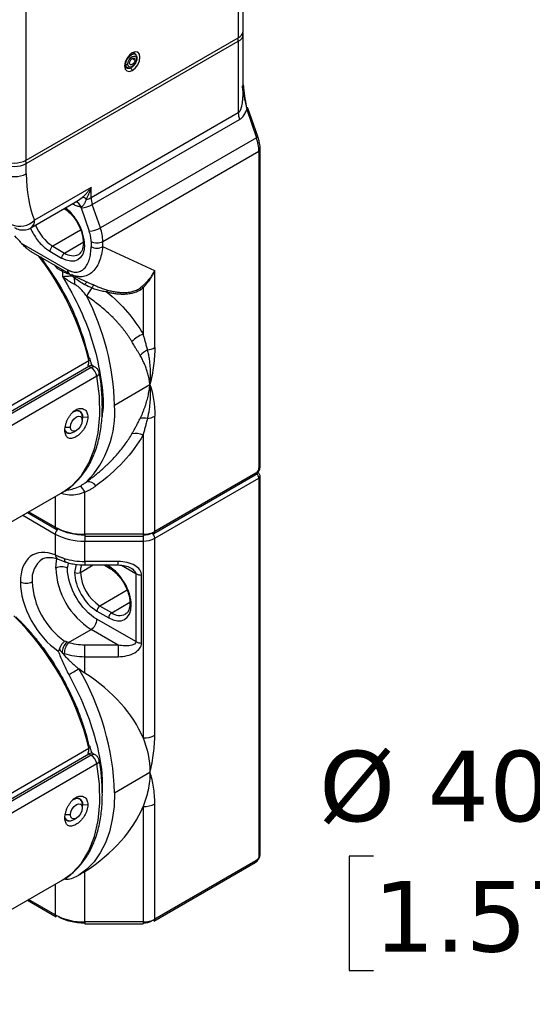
# Model space of a CAD drawing. Header units: millimetres. Extents: x 25 to 1092, y 25 to 838.
# Tile 46 of 81: x 439 to 500, y 617 to 735. Entities that reach past the tile are written whole.
import ezdxf

# ---------------------------------------------------------------- set-up
doc = ezdxf.new("R2010")
doc.units = ezdxf.units.MM
doc.header["$LTSCALE"] = 4
doc.linetypes.add('SLD-Solid', pattern=[0])
doc.layers.add('DIMENSIONS', color=140, linetype='SLD-Solid', lineweight=25)
doc.styles.add('SLDTEXTSTYLE0', font='VERDANA.TTF')
doc.dimstyles.new('SLDDIMSTYLE5', dxfattribs={"dimtxt": 8.632031, "dimasz": 13.208, "dimexe": 0, "dimexo": 0.0625, "dimgap": 2.158008, "dimtad": 0, "dimtih": 1, "dimtoh": 1, "dimrnd": 1e-09, "dimzin": 4, "dimdsep": 46, "dimtxsty": 'SLDTEXTSTYLE0', "dimsah": 1, "dimcen": 0, "dimadec": 0, "dimazin": 1, "dimtfac": 1, "dimtofl": 0, "dimtmove": 0, "dimatfit": 3, "dimfxl": 0, "dimfrac": 2, "dimtolj": 1, "dimtzin": 12, "dimarcsym": 0})

# ---------------------------------------------------------------- blocks, each defined once
blk = doc.blocks.new('_D_12')
at = {"layer": 'DIMENSIONS'}
for p, q in [((481.32, 634.69), (478.42, 634.69)), ((478.42, 634.69), (478.42, 620.97)), ((506.97, 634.69), (509.87, 634.69)), ((509.87, 634.69), (509.87, 620.97)), ((524.23, 634.69), (513.48, 634.69)), ((546.44, 595.35), (524.23, 634.69)), ((478.42, 620.97), (481.32, 620.97)), ((509.87, 620.97), (506.97, 620.97))]:
    blk.add_line(p, q, dxfattribs=at)
blk.add_solid([(546.44, 595.35), (541.71, 607.85), (538.17, 605.85)], dxfattribs=at)
at = {"layer": 'DIMENSIONS', "char_height": 8.467, "attachment_point": 1, "style": 'SLDTEXTSTYLE0'}
for s, insert in [('%%c', (474.8, 647.37)), ('40.0', (487.83, 647.37)), ('1.57', (481.32, 631.72))]:
    blk.add_mtext(s, dxfattribs=dict(at, insert=insert))

msp = doc.modelspace()

# ---------------------------------------------------------------- linework, layer by layer
for p, q in [((465.104, 755.417), (465.104, 732.962)), ((465.69, 733.779), (465.69, 756.234)), ((439.648, 718.267), (439.648, 740.722)), ((439.648, 718.267), (465.104, 732.962)), ((465.69, 726.687), (465.69, 733.37)), ((439.648, 717.859), (465.104, 732.554)), ((465.104, 732.554), (465.104, 723.958)), ((452.778, 730.938), (452.564, 731.132)), ((452.745, 730.964), (452.778, 730.938)), ((451.483, 729.842), (451.602, 729.794)), ((451.581, 729.429), (451.856, 729.341)), ((452.694, 730.289), (452.376, 730.473)), ((451.843, 729.346), (452.003, 729.324)), ((451.991, 729.326), (451.856, 729.341)), ((452.191, 729.365), (452.376, 729.044)), ((465.104, 723.958), (447.426, 713.752)), ((466.108, 724.349), (467.28, 720.964)), ((467.436, 721.127), (466.264, 724.513)), ((447.576, 712.936), (465.253, 723.141)), ((467.28, 720.964), (448.542, 710.146)), ((448.841, 708.513), (467.579, 719.331)), ((467.579, 719.331), (467.579, 681.316)), ((467.725, 681.52), (467.725, 719.535)), ((439.648, 716.634), (439.648, 717.859)), ((447.426, 715), (440.627, 711.075)), ((447.426, 713.752), (447.426, 715)), ((440.213, 710.159), (445.803, 713.386)), ((445.305, 712.959), (445.183, 713.029)), ((445.294, 713.093), (445.305, 712.959)), ((445.801, 713.389), (446.364, 713.783)), ((448.542, 710.146), (447.576, 712.936)), ((446.236, 712.528), (447.202, 709.738)), ((446.164, 709.861), (442.83, 707.937)), ((439.05, 708.323), (444.598, 705.12)), ((444.244, 707.12), (446.485, 708.414)), ((447.426, 708.513), (447.426, 707.882)), ((448.841, 707.882), (448.841, 708.513)), ((440.198, 707.321), (444.805, 704.662)), ((442.477, 707.324), (443.891, 706.508)), ((442.83, 707.937), (444.244, 707.12)), ((455.083, 704.995), (448.841, 707.882)), ((443.432, 705.228), (443.016, 705.695)), ((444.012, 704.893), (443.432, 705.228)), ((444.012, 704.893), (444.012, 704.312)), ((455.083, 695.776), (455.083, 704.995)), ((445.086, 704.516), (447.589, 703.358)), ((447.591, 703.364), (447.841, 703.244)), ((453.669, 702.944), (453.669, 697.368)), ((428.654, 683.528), (447.161, 694.212)), ((429.003, 683.051), (447.145, 693.524)), ((447.426, 693.362), (429.169, 682.822)), ((447.145, 693.524), (447.426, 693.362)), ((447.926, 693.411), (447.645, 693.574)), ((448.116, 692.326), (429.778, 681.74)), ((450.255, 688.871), (454.497, 691.32)), ((446.055, 688.129), (445.968, 688.179)), ((446.409, 687.438), (446.353, 687.07)), ((446.409, 687.438), (446.365, 687.463)), ((446.366, 687.034), (446.366, 687.442)), ((446.409, 687.438), (447.033, 687.419)), ((455.083, 673.694), (455.083, 687.54)), ((444.244, 686.217), (444.951, 686.217)), ((445.305, 685.605), (445.659, 685.809)), ((444.482, 685.573), (444.555, 685.531)), ((453.669, 685.272), (453.669, 673.356)), ((454.98, 673.465), (467.122, 680.475)), ((467.225, 680.704), (455.083, 673.694)), ((455.083, 672.878), (467.579, 680.091)), ((467.579, 680.091), (467.579, 634.773)), ((467.725, 634.977), (467.725, 680.295)), ((430.602, 670.661), (444.033, 678.415)), ((443.133, 677.895), (443.133, 674.201)), ((446.669, 673.356), (446.669, 678.436)), ((439.227, 675.64), (443.133, 673.385)), ((439.788, 675.964), (443.237, 673.973)), ((443.133, 674.201), (439.934, 676.048)), ((443.133, 673.385), (443.133, 670.868)), ((453.669, 673.356), (446.669, 673.356)), ((446.669, 673.356), (446.669, 673.145)), ((446.669, 673.145), (453.669, 673.145)), ((446.669, 673.145), (446.669, 672.54)), ((453.669, 673.356), (453.669, 673.145)), ((453.669, 673.145), (453.669, 672.54)), ((455.083, 649.233), (455.083, 672.878)), ((446.669, 672.54), (453.669, 672.54)), ((446.669, 670.09), (446.669, 672.54)), ((453.669, 672.54), (453.669, 648.895)), ((443.471, 670.347), (444.392, 670.015)), ((444.598, 669.273), (444.703, 669.849)), ((445.623, 669.748), (445.446, 668.783)), ((446.154, 668.783), (447.686, 669.667)), ((450.669, 670.09), (446.669, 670.09)), ((446.669, 670.09), (446.669, 669.667)), ((446.669, 669.667), (450.669, 669.667)), ((448.996, 669.667), (449.651, 669.289)), ((449.548, 669.518), (449.289, 669.667)), ((449.66, 669.284), (449.651, 669.289)), ((450.669, 669.667), (450.669, 670.09)), ((451.06, 669.625), (452.79, 668.626)), ((452.79, 668.626), (452.79, 660.46)), ((453.497, 660.291), (453.497, 668.457)), ((451.76, 666.63), (448.487, 664.741)), ((449.901, 663.925), (448.487, 664.741)), ((449.901, 663.925), (452.079, 665.182)), ((448.133, 664.129), (449.548, 663.312)), ((452.79, 660.46), (448.133, 663.149)), ((444.701, 660.351), (447.426, 661.924)), ((450.669, 660.052), (447.426, 661.924)), ((450.669, 660.052), (446.669, 660.052)), ((446.669, 658.658), (446.669, 660.052)), ((450.669, 660.052), (450.669, 658.658)), ((446.669, 656.692), (446.669, 658.658)), ((446.669, 658.658), (450.669, 658.658)), ((428.654, 636.985), (447.161, 647.669)), ((429.003, 636.508), (447.145, 646.981)), ((447.426, 646.819), (429.169, 636.279)), ((447.145, 646.981), (447.426, 646.819)), ((447.926, 646.868), (447.645, 647.031)), ((448.116, 645.783), (429.778, 635.197)), ((450.255, 642.328), (454.497, 644.777)), ((446.055, 641.586), (445.968, 641.636)), ((446.409, 640.895), (446.365, 640.92)), ((446.366, 640.899), (446.366, 640.491)), ((446.409, 640.895), (446.366, 640.611)), ((446.409, 640.895), (447.033, 640.876)), ((455.083, 627.151), (455.083, 640.998)), ((444.951, 639.675), (444.244, 639.675)), ((453.669, 640.659), (453.669, 626.813)), ((444.291, 639.14), (444.555, 638.988)), ((445.305, 639.062), (445.659, 639.266)), ((454.98, 626.922), (467.122, 633.932)), ((467.225, 634.161), (455.083, 627.151)), ((446.669, 626.813), (446.669, 632.862)), ((430.602, 624.118), (444.033, 631.872)), ((443.133, 631.352), (443.133, 627.659)), ((439.788, 629.421), (443.237, 627.43)), ((443.133, 627.659), (439.934, 629.506)), ((453.669, 626.813), (446.669, 626.813)), ((446.669, 626.813), (446.669, 626.602)), ((446.669, 626.602), (453.669, 626.602)), ((453.669, 626.813), (453.669, 626.602))]:
    msp.add_line(p, q)
at = {"flags": 128}
for points in [[(452.376, 731.167), (452.024, 730.883), (451.726, 730.481), (451.527, 730.022), (451.457, 729.575), (451.527, 729.209), (451.726, 728.98), (452.024, 728.922), (452.376, 729.044)], [(451.602, 729.794), (451.652, 730.113), (451.795, 730.441), (452.008, 730.729), (452.259, 730.932), (452.511, 731.019), (452.724, 730.978), (452.745, 730.964)], [(452.376, 729.044), (452.728, 729.328), (453.026, 729.73), (453.225, 730.19), (453.295, 730.636), (453.225, 731.002), (453.026, 731.231), (452.728, 731.289), (452.376, 731.167)], [(451.856, 729.341), (451.795, 729.368), (451.652, 729.532), (451.602, 729.794)], [(452.058, 729.922), (452.082, 730.076), (452.151, 730.236), (452.254, 730.375), (452.376, 730.473), (452.498, 730.515), (452.601, 730.495), (452.67, 730.416), (452.694, 730.289)], [(452.694, 730.289), (452.67, 730.135), (452.601, 729.976), (452.498, 729.836), (452.376, 729.738), (452.254, 729.696), (452.151, 729.716), (452.082, 729.795), (452.058, 729.922)], [(466.108, 724.349), (466.17, 724.389), (466.219, 724.427), (466.251, 724.463), (466.265, 724.494), (466.264, 724.513)], [(466.264, 724.513), (466.261, 724.519), (466.239, 724.538), (466.2, 724.549), (466.145, 724.553)], [(467.436, 721.127), (467.438, 721.108), (467.423, 721.077), (467.391, 721.042), (467.343, 721.004), (467.28, 720.964)], [(444.79, 704.671), (444.784, 704.658), (444.765, 704.62)], [(447.52, 702.941), (447.56, 703.013), (447.603, 703.078), (447.647, 703.135), (447.691, 703.181), (447.734, 703.216), (447.773, 703.239), (447.809, 703.248), (447.841, 703.244)], [(447.161, 694.212), (447.223, 694.253), (447.27, 694.296), (447.3, 694.338), (447.312, 694.379), (447.304, 694.415), (447.278, 694.447), (447.235, 694.473), (447.176, 694.492)], [(444.033, 678.415), (445.156, 679.215), (446.271, 680.411), (447.174, 681.879), (447.849, 683.595), (448.286, 685.53), (448.478, 687.655), (448.421, 689.932), (448.116, 692.326)], [(445.212, 687.996), (445.305, 688.055), (445.711, 688.196), (446.055, 688.129), (446.285, 687.864), (446.366, 687.442)], [(444.951, 686.217), (445.005, 686.561), (445.159, 686.914), (445.388, 687.224), (445.659, 687.442), (445.929, 687.536), (446.159, 687.492), (446.312, 687.315), (446.366, 687.034)], [(446.366, 687.034), (446.312, 686.69), (446.159, 686.337), (445.929, 686.027), (445.659, 685.809), (445.388, 685.715), (445.159, 685.76), (445.005, 685.936), (444.951, 686.217)], [(445.305, 685.605), (445.305, 685.605), (444.899, 685.464), (444.555, 685.531), (444.325, 685.795), (444.278, 685.932)], [(443.184, 669.273), (443.265, 670.181), (443.317, 670.415)], [(444.209, 670.463), (444.219, 670.314), (444.247, 670.189), (444.292, 670.094), (444.353, 670.033), (444.395, 670.014)], [(446.154, 668.783), (446.198, 669.283), (446.325, 669.699)], [(447.161, 647.669), (447.223, 647.711), (447.27, 647.753), (447.3, 647.795), (447.312, 647.836), (447.311, 647.847)], [(447.311, 647.847), (447.304, 647.873), (447.278, 647.905), (447.235, 647.93), (447.176, 647.949)], [(444.033, 631.872), (445.156, 632.672), (446.271, 633.868), (447.174, 635.336), (447.849, 637.052), (448.286, 638.988), (448.478, 641.112), (448.421, 643.389), (448.116, 645.783)], [(450.255, 642.328), (450.184, 640.662), (449.974, 639.092), (449.625, 637.633), (449.142, 636.298), (448.527, 635.098), (447.788, 634.045), (446.93, 633.148), (445.962, 632.415)], [(444.951, 639.675), (445.005, 640.018), (445.159, 640.372), (445.388, 640.681), (445.659, 640.899), (445.929, 640.993), (446.159, 640.949), (446.312, 640.772), (446.366, 640.491)], [(445.212, 641.454), (445.305, 641.512), (445.711, 641.653), (446.055, 641.586), (446.285, 641.321), (446.366, 640.899)], [(446.366, 640.491), (446.312, 640.147), (446.159, 639.794), (445.929, 639.485), (445.659, 639.266), (445.388, 639.172), (445.159, 639.217), (445.005, 639.393), (444.951, 639.675)], [(445.305, 639.062), (445.305, 639.062), (444.899, 638.921), (444.555, 638.988), (444.325, 639.252), (444.285, 639.363)]]:
    msp.add_lwpolyline(points, dxfattribs=at)
for centre, radius, start, end in [((464.689, 733.878), 1.006, 294.37466, 354.3052), ((464.71, 733.454), 0.983, 293.64632, 355.53518), ((464.375, 732.527), 0.73, 2.12362, 30.97784), ((452.458, 730.748), 0.397, 22.36809, 119.48498), ((451.862, 729.715), 0.398, 180.73667, 282.12202), ((451.716, 730.085), 0.313, 248.69388, 297.08878), ((452.854, 730.496), 0.0996, 293.78475, 351.90535), ((467.632, 723.998), 2.529, 180.91568, 199.80853), ((462.522, 719.25), 5.058, 0.91568, 19.80853), ((467.487, 719.551), 0.239, 292.66179, 356.71785), ((438.234, 720.996), 3.074, 242.60967, 297.39033), ((438.234, 720.588), 3.074, 242.60967, 297.39033), ((438.907, 717.828), 0.742, 2.35296, 31.01687), ((438.234, 719.363), 3.074, 242.60967, 297.39033), ((445.425, 712.487), 0.785, 13.55357, 78.69522), ((446.009, 715.674), 3.154, 274.12309, 299.7766), ((446.336, 713.02), 0.763, 48.10021, 87.9481), ((446.769, 714.966), 1.38, 273.18364, 298.44511), ((449.955, 713.793), 2.529, 180.91568, 199.80853), ((438.892, 712.711), 2.385, 245.21957, 316.68918), ((439.676, 710.954), 0.959, 304.04693, 7.25678), ((445.648, 712.332), 5.221, 200.787, 237.33532), ((446.976, 712.884), 3.154, 274.12309, 299.7766), ((443.784, 708.433), 5.058, 0.91568, 19.80853), ((415.111, 687.266), 31.882, 41.33632, 43.38739), ((446.741, 708.321), 0.239, 183.37022, 247.32948), ((448.133, 709.878), 1.537, 242.60967, 297.39033), ((443.244, 707.289), 0.768, 122.60548, 177.39452), ((444.658, 706.473), 0.768, 122.60548, 177.39452), ((445.24, 708.51), 1.71, 234.38242, 294.30712), ((448.133, 709.247), 1.537, 242.60967, 297.39033), ((414.951, 686.463), 33.129, 13.52782, 37.86883), ((445.234, 707.085), 2.509, 240.87101, 259.24137), ((445.081, 705.066), 0.487, 173.62077, 239.13699), ((446.132, 703.715), 1.226, 141.62337, 146.08675), ((446.438, 703.502), 1.169, 137.66257, 148.48396), ((372.06, 700.725), 73.459, 2.04712, 2.64397), ((447.35, 703.007), 0.739, 120.62395, 156.00649), ((451.291, 699.915), 4.835, 141.25191, 155.17067), ((449.688, 702.364), 0.414, 132.65807, 164.3491), ((452.959, 702.351), 0.582, 42.08391, 62.4093), ((453.289, 702.497), 0.586, 49.61031, 70.94943), ((419.791, 688.027), 30.475, 1.58562, 27.1742), ((454.925, 693.986), 3.608, 110.3711, 136.13425), ((455.574, 692.763), 3.048, 117.07201, 137.63702), ((453.825, 698.056), 2.604, 277.97907, 298.88899), ((447.438, 693.115), 0.503, 65.69288, 125.61758), ((447.718, 692.964), 0.493, 64.99913, 126.29664), ((446.575, 692.047), 1.567, 10.2719, 57.06953), ((447.966, 692.746), 0.446, 289.67334, 356.40051), ((438.258, 688.027), 12.027, 315.95663, 4.02147), ((453.692, 685.202), 2.098, 76.37075, 100.17095), ((453.825, 689.82), 2.604, 277.97907, 298.88899), ((452.806, 683.302), 2.15, 66.33905, 102.95983), ((467.475, 681.545), 0.251, 294.37466, 354.3052), ((466.98, 680.677), 0.246, 305.01333, 6.29885), ((466.805, 680.055), 0.775, 2.66855, 48.40208), ((467.48, 680.317), 0.246, 293.69351, 355.01737), ((445.009, 677.705), 1.813, 23.77241, 52.5991), ((446.976, 678.346), 1.322, 38.41783, 93.18412), ((443.371, 674.171), 0.24, 172.74417, 235.94365), ((446.525, 680.569), 7.215, 241.95976, 271.1441), ((443.901, 673.35), 0.768, 122.60548, 177.39452), ((443.34, 674.202), 0.251, 245.69288, 305.61758), ((446.525, 679.753), 7.215, 241.95976, 271.1441), ((453.727, 676.241), 2.886, 268.8559, 298.04024), ((453.727, 675.425), 2.886, 268.8559, 298.04024), ((454.316, 672.843), 0.768, 2.60548, 57.39452), ((454.876, 673.694), 0.251, 234.38242, 294.30712), ((454.845, 673.664), 0.24, 304.05635, 7.25583), ((443.264, 667.978), 2.929, 124.602, 186.63093), ((443.727, 670.883), 0.594, 181.41584, 244.47492), ((446.626, 678.095), 8.005, 252.42747, 270.30733), ((443.891, 667.908), 1.537, 62.60967, 117.39033), ((452.395, 669.692), 9.221, 182.60548, 237.39452), ((449.793, 669.491), 0.246, 173.70115, 234.98667), ((445.8, 669.465), 0.769, 242.60967, 297.39033), ((451.22, 669.013), 5.071, 182.60548, 237.39452), ((453.469, 669.899), 1.443, 241.95976, 271.1441), ((439.648, 669.004), 1.537, 242.60967, 297.39033), ((449.663, 668.094), 9.319, 182.79451, 234.44385), ((448.901, 664.094), 0.768, 122.60548, 177.39452), ((414.928, 639.906), 33.154, 13.54263, 45.49004), ((450.315, 663.277), 0.768, 122.60548, 177.39452), ((450.858, 665.173), 1.573, 232.51769, 295.89806), ((446.598, 663.219), 1.537, 302.60548, 357.39452), ((445.946, 659.008), 2.012, 135.57956, 176.4916), ((446.313, 658.998), 2.104, 140.00448, 179.09166), ((453.469, 661.734), 1.443, 241.95976, 271.1441), ((446.626, 666.663), 8.005, 252.42747, 270.30733), ((425.948, 691.86), 40.026, 298.00634, 300.00174), ((418.777, 641.294), 31.495, 1.88139, 30.32712), ((453.727, 651.78), 2.886, 268.8559, 298.04024), ((447.438, 646.572), 0.503, 65.69288, 125.61758), ((447.718, 646.422), 0.493, 64.99913, 126.29664), ((446.575, 645.504), 1.567, 10.2719, 57.06953), ((447.966, 646.203), 0.446, 289.67334, 356.40051), ((453.727, 643.545), 2.886, 268.8559, 298.04024), ((467.475, 635.002), 0.251, 294.37466, 354.3052), ((466.98, 634.134), 0.246, 305.01333, 6.29885), ((443.371, 627.628), 0.24, 172.74417, 235.94365), ((446.525, 634.026), 7.215, 241.95976, 271.1441), ((453.727, 629.698), 2.886, 268.8559, 298.04024), ((454.845, 627.121), 0.24, 304.05635, 7.25583)]:
    msp.add_arc(centre, radius, start, end)
for start_param, end_param in [(0.2312819, 0.7251728), (5.5580125, 6.0519034)]:
    msp.add_ellipse((423.385, 644.777), major_axis=(31.113, 0), ratio=0.5773815, start_param=start_param, end_param=end_param)
for points, knots in [([(465.676, 733.381), (465.681, 733.406), (465.698, 733.488), (465.658, 733.564), (465.631, 733.617)], [0, 0, 0, 0, 0.3087275, 1, 1, 1, 1]), ([(451.858, 729.807), (451.858, 730.137), (452.09, 730.538), (452.662, 730.868), (452.894, 730.734), (452.894, 730.404)], [0, 0, 0, 0, 0.5, 0.5, 1, 1, 1, 1]), ([(452.952, 730.481), (452.95, 730.529), (452.946, 730.625), (452.908, 730.754), (452.849, 730.869), (452.79, 730.924), (452.761, 730.952)], [0, 0, 0, 0, 0.2432563, 0.4918034, 0.7444768, 1, 1, 1, 1]), ([(452.894, 730.404), (452.894, 730.074), (452.662, 729.673), (452.09, 729.343), (451.858, 729.477), (451.858, 729.807)], [0, 0, 0, 0, 0.5, 0.5, 1, 1, 1, 1]), ([(452.003, 729.324), (452.006, 729.324), (452.066, 729.315), (452.202, 729.362), (452.396, 729.465), (452.581, 729.63), (452.739, 729.831), (452.86, 730.053), (452.938, 730.28), (452.947, 730.414), (452.952, 730.481)], [0, 0, 0, 0, 0.0084222, 0.1535264, 0.2977885, 0.4410161, 0.5830237, 0.7236339, 0.8626786, 1, 1, 1, 1]), ([(466.145, 724.553), (465.967, 725.212), (465.725, 726.108), (465.627, 726.959), (465.601, 727.184)], [0, 0, 0, 0, 0.73580536, 1, 1, 1, 1]), ([(465.69, 727.31), (465.703, 727.19), (465.808, 726.238), (465.968, 725.23), (466.108, 724.349)], [0, 0, 0, 0, 0.12655202, 1, 1, 1, 1]), ([(465.104, 723.958), (465.12, 723.968), (465.152, 723.988), (465.198, 724.029), (465.242, 724.079), (465.284, 724.137), (465.325, 724.203), (465.363, 724.278), (465.4, 724.361), (465.435, 724.453), (465.467, 724.552), (465.498, 724.66), (465.547, 724.859), (465.603, 725.171), (465.652, 725.616), (465.684, 726.13), (465.688, 726.494), (465.69, 726.687)], [0, 0, 0, 0, 0.0231078, 0.046693, 0.0711573, 0.096861, 0.1241156, 0.1531825, 0.1842777, 0.2175774, 0.2532254, 0.2913389, 0.3320137, 0.461819, 0.6159675, 0.795204, 1, 1, 1, 1]), ([(465.253, 723.141), (465.283, 723.159), (465.343, 723.196), (465.429, 723.261), (465.513, 723.334), (465.593, 723.416), (465.669, 723.505), (465.768, 723.637), (465.883, 723.822), (466.006, 724.072), (466.073, 724.255), (466.108, 724.349)], [0, 0, 0, 0, 0.0766897, 0.1535498, 0.2309676, 0.3093221, 0.3889789, 0.4702862, 0.6378668, 0.813746, 1, 1, 1, 1]), ([(467.717, 719.539), (467.72, 719.563), (467.746, 719.8), (467.667, 720.252), (467.562, 720.767), (467.457, 721.047), (467.422, 721.14)], [0, 0, 0, 0, 0.0500319, 0.4889033, 0.8285506, 1, 1, 1, 1]), ([(446.364, 713.783), (446.408, 713.821), (446.501, 713.902), (446.642, 714.036), (446.788, 714.187), (446.961, 714.378), (447.182, 714.646), (447.336, 714.869), (447.426, 715)], [0, 0, 0, 0, 0.110148, 0.2300088, 0.3596412, 0.4990918, 0.7063667, 1, 1, 1, 1]), ([(447.426, 715), (447.402, 714.921), (447.357, 714.773), (447.288, 714.573), (447.227, 714.407), (447.136, 714.18), (447.016, 713.904), (446.899, 713.688), (446.846, 713.588)], [0, 0, 0, 0, 0.1575195, 0.2934535, 0.4078022, 0.5005662, 0.7700542, 1, 1, 1, 1]), ([(446.189, 712.671), (446.154, 712.674), (446.085, 712.678), (445.977, 712.696), (445.868, 712.72), (445.721, 712.763), (445.533, 712.835), (445.381, 712.917), (445.305, 712.959)], [0, 0, 0, 0, 0.1251238, 0.2499386, 0.3748065, 0.500089, 0.7499387, 1, 1, 1, 1]), ([(446.846, 713.588), (446.827, 713.536), (446.79, 713.436), (446.731, 713.286), (446.67, 713.146), (446.601, 713.008), (446.521, 712.88), (446.433, 712.779), (446.349, 712.714), (446.269, 712.677), (446.216, 712.673), (446.189, 712.671)], [0, 0, 0, 0, 0.1344064, 0.2611082, 0.380878, 0.4945387, 0.6244144, 0.7445667, 0.828749, 0.9131067, 1, 1, 1, 1]), ([(444.215, 712.47), (444.467, 712.288), (445.047, 711.87), (445.808, 710.797), (446.389, 709.509), (446.464, 708.706), (446.502, 708.304)], [0, 0, 0, 0, 0.2042284, 0.4694853, 0.7347425, 1, 1, 1, 1]), ([(446.648, 708.1), (446.612, 708.522), (446.555, 709.171), (446.211, 710.111), (445.855, 710.827), (445.413, 711.49), (444.905, 712.114), (444.521, 712.39), (444.323, 712.532)], [0, 0, 0, 0, 0.2666487, 0.4101904, 0.5567782, 0.703366, 0.8469077, 1, 1, 1, 1]), ([(438.219, 710.17), (438.426, 710.07), (438.851, 709.866), (439.558, 709.895), (440.028, 710.02), (440.212, 710.159), (440.213, 710.16)], [0, 0, 0, 0, 0.3262509, 0.6681149, 0.9983515, 1, 1, 1, 1]), ([(440.146, 710.162), (440.153, 710.141), (440.247, 709.875), (440.519, 709.374), (440.952, 708.708), (441.597, 707.941), (442.13, 707.567), (442.477, 707.324)], [0, 0, 0, 0, 0.0177626, 0.2224697, 0.4271769, 0.6276301, 1, 1, 1, 1]), ([(447.426, 708.513), (447.426, 708.561), (447.424, 708.657), (447.413, 708.804), (447.396, 708.955), (447.362, 709.159), (447.305, 709.421), (447.237, 709.632), (447.202, 709.738)], [0, 0, 0, 0, 0.12516313, 0.24995384, 0.37479367, 0.50010366, 0.74995387, 1, 1, 1, 1]), ([(439.05, 708.323), (439.224, 708.125), (439.409, 707.935), (439.709, 707.669), (439.813, 707.583), (440.034, 707.422), (440.15, 707.345), (440.272, 707.281)], [0, 0, 0, 0, 0.5, 0.5, 0.75, 0.75, 1, 1, 1, 1]), ([(446.502, 708.304), (446.476, 707.989), (446.424, 707.365), (446.103, 707.089), (445.944, 706.952)], [0, 0, 0, 0, 0.505163, 1, 1, 1, 1]), ([(444.598, 705.12), (444.632, 705.1), (444.701, 705.062), (444.805, 705.011), (444.908, 704.966), (445.011, 704.928), (445.17, 704.877), (445.383, 704.832), (445.647, 704.82), (445.905, 704.854), (446.243, 704.967), (446.543, 705.178), (446.8, 705.472), (446.97, 705.738), (447.115, 706.041), (447.23, 706.369), (447.319, 706.719), (447.381, 707.085), (447.419, 707.472), (447.424, 707.745), (447.426, 707.882)], [0, 0, 0, 0, 0.0197848, 0.0395567, 0.0593635, 0.0792528, 0.0992716, 0.152709, 0.2072785, 0.2654692, 0.3254168, 0.4533727, 0.5203531, 0.5892773, 0.6583407, 0.7289026, 0.7960332, 0.8633586, 0.9312325, 1, 1, 1, 1]), ([(448.841, 707.882), (448.735, 707.252), (448.519, 705.973), (447.714, 704.847), (446.87, 704.363), (446.239, 704.225), (445.815, 704.307), (445.636, 704.341)], [0, 0, 0, 0, 0.30109359, 0.61162852, 0.76170928, 0.89941348, 1, 1, 1, 1]), ([(441.346, 706.659), (442.226, 705.407), (443.998, 702.886), (446.009, 698.671), (446.791, 695.872), (447.176, 694.492)], [0, 0, 0, 0, 0.3335939, 0.6715149, 1, 1, 1, 1]), ([(443.918, 705.118), (443.93, 705.106), (443.967, 705.065), (444.001, 704.984), (444.009, 704.923), (444.012, 704.893)], [0, 0, 0, 0, 0.1885704, 0.6132865, 1, 1, 1, 1]), ([(445.115, 704.399), (445.075, 704.424), (444.997, 704.474), (444.88, 704.548), (444.803, 704.596), (444.765, 704.62)], [0, 0, 0, 0, 0.3458055, 0.6789275, 1, 1, 1, 1]), ([(453.48, 703.051), (453.526, 703.09), (453.618, 703.169), (453.759, 703.297), (453.904, 703.436), (454.052, 703.586), (454.202, 703.749), (454.374, 703.947), (454.581, 704.207), (454.833, 704.56), (454.994, 704.841), (455.083, 704.995)], [0, 0, 0, 0, 0.074987, 0.1531797, 0.2346027, 0.3192783, 0.407226, 0.4984632, 0.6282443, 0.7954235, 1, 1, 1, 1]), ([(455.083, 704.995), (455.049, 704.923), (454.983, 704.785), (454.88, 704.59), (454.781, 704.413), (454.687, 704.256), (454.599, 704.116), (454.518, 703.993), (454.381, 703.794), (454.184, 703.53), (453.925, 703.217), (453.752, 703.033), (453.669, 702.944)], [0, 0, 0, 0, 0.092021, 0.177249, 0.2556836, 0.3273249, 0.3921727, 0.450227, 0.501488, 0.679047, 0.8452137, 1, 1, 1, 1]), ([(444.012, 704.312), (444.046, 704.313), (444.11, 704.315), (444.213, 704.32), (444.313, 704.327), (444.41, 704.335), (444.539, 704.346), (444.705, 704.36), (444.909, 704.38), (445.048, 704.393), (445.115, 704.399)], [0, 0, 0, 0, 0.1152462, 0.2229588, 0.3231571, 0.4158653, 0.5011139, 0.6795321, 0.8456256, 1, 1, 1, 1]), ([(445.473, 703.349), (445.422, 703.374), (445.319, 703.425), (445.163, 703.507), (445.006, 703.596), (444.848, 703.69), (444.667, 703.805), (444.463, 703.947), (444.235, 704.12), (444.088, 704.246), (444.012, 704.312)], [0, 0, 0, 0, 0.0935181, 0.1902704, 0.2902532, 0.3934563, 0.4998648, 0.6530876, 0.8198648, 1, 1, 1, 1]), ([(444.012, 704.312), (444.751, 703.002), (446.245, 700.35), (447.808, 696.12), (448.689, 692.018), (448.975, 689.037), (448.758, 687.654), (448.715, 687.379)], [0, 0, 0, 0, 0.2327885, 0.4711782, 0.7095679, 0.9423564, 1, 1, 1, 1]), ([(445.636, 704.341), (445.59, 704.346), (445.414, 704.363), (445.23, 704.462), (445.094, 704.535)], [0, 0, 0, 0, 0.2589438, 1, 1, 1, 1]), ([(446.674, 703.307), (446.466, 703.419), (446.263, 703.539), (445.858, 703.804), (445.657, 703.953), (445.442, 704.114)], [0, 0, 0, 0, 0.5, 0.5, 1, 1, 1, 1]), ([(446.903, 701.945), (446.839, 702.029), (446.718, 702.189), (446.532, 702.414), (446.354, 702.615), (446.184, 702.794), (446.023, 702.949), (445.871, 703.082), (445.73, 703.192), (445.6, 703.282), (445.513, 703.328), (445.473, 703.349)], [0, 0, 0, 0, 0.1570978, 0.3024911, 0.4362144, 0.5583285, 0.6689268, 0.7681464, 0.856185, 0.9333285, 1, 1, 1, 1]), ([(447.52, 702.941), (447.617, 702.907), (447.809, 702.84), (448.096, 702.751), (448.392, 702.668), (448.693, 702.593), (448.996, 702.527), (449.194, 702.492), (449.289, 702.476)], [0, 0, 0, 0, 0.1733172, 0.3399407, 0.5002285, 0.6799757, 0.8463507, 1, 1, 1, 1]), ([(447.841, 703.244), (447.935, 703.204), (448.112, 703.127), (448.366, 703.024), (448.624, 702.925), (448.887, 702.831), (449.155, 702.742), (449.327, 702.692), (449.407, 702.668)], [0, 0, 0, 0, 0.1877524, 0.3543488, 0.4998266, 0.6877845, 0.8543911, 1, 1, 1, 1]), ([(449.289, 702.476), (449.371, 702.454), (449.533, 702.411), (449.776, 702.356), (450.016, 702.308), (450.253, 702.269), (450.599, 702.222), (451.048, 702.186), (451.593, 702.192), (452.105, 702.251), (452.53, 702.35), (452.871, 702.47), (453.143, 702.592), (453.308, 702.691), (453.391, 702.741)], [0, 0, 0, 0, 0.0602478, 0.1191163, 0.1766719, 0.2329859, 0.2881344, 0.4221311, 0.548755, 0.6686649, 0.7833093, 0.8564984, 0.9284684, 1, 1, 1, 1]), ([(449.407, 702.668), (449.496, 702.644), (449.671, 702.597), (449.932, 702.537), (450.187, 702.487), (450.435, 702.446), (450.678, 702.416), (450.913, 702.394), (451.141, 702.382), (451.362, 702.379), (451.614, 702.387), (451.894, 702.411), (452.198, 702.46), (452.485, 702.53), (452.752, 702.621), (453.003, 702.731), (453.154, 702.821), (453.228, 702.866)], [0, 0, 0, 0, 0.0707699, 0.1391541, 0.2052028, 0.2689717, 0.3305227, 0.3899244, 0.4472533, 0.5025947, 0.556043, 0.6363419, 0.7133874, 0.7876862, 0.8598029, 0.9303546, 1, 1, 1, 1]), ([(453.228, 702.866), (453.272, 702.895), (453.36, 702.954), (453.44, 703.019), (453.48, 703.051)], [0, 0, 0, 0, 0.4989983, 1, 1, 1, 1]), ([(453.391, 702.741), (453.439, 702.773), (453.536, 702.837), (453.625, 702.908), (453.669, 702.944)], [0, 0, 0, 0, 0.4992503, 1, 1, 1, 1]), ([(452.324, 696.486), (452.264, 696.584), (452.144, 696.782), (451.953, 697.075), (451.752, 697.367), (451.541, 697.658), (451.32, 697.946), (451.089, 698.233), (450.847, 698.519), (450.596, 698.802), (450.335, 699.083), (449.978, 699.451), (449.51, 699.902), (448.917, 700.429), (448.284, 700.947), (447.613, 701.456), (447.141, 701.781), (446.903, 701.945)], [0, 0, 0, 0, 0.0464175, 0.0932205, 0.1404212, 0.1880311, 0.2360616, 0.2845238, 0.3334286, 0.3827863, 0.4326073, 0.4829014, 0.581836, 0.6829524, 0.7863132, 0.8919774, 1, 1, 1, 1]), ([(453.322, 694.817), (453.265, 694.913), (453.152, 695.102), (452.982, 695.386), (452.814, 695.667), (452.648, 695.943), (452.486, 696.215), (452.377, 696.397), (452.324, 696.486)], [0, 0, 0, 0, 0.1782162, 0.3517963, 0.5207517, 0.685095, 0.8448395, 1, 1, 1, 1]), ([(453.669, 697.368), (453.711, 697.219), (453.797, 696.912), (453.925, 696.448), (454.056, 695.967), (454.143, 695.643), (454.187, 695.477)], [0, 0, 0, 0, 0.2333522, 0.4778008, 0.7333492, 1, 1, 1, 1]), ([(454.187, 695.477), (454.208, 695.385), (454.252, 695.201), (454.309, 694.919), (454.36, 694.632), (454.405, 694.342), (454.444, 694.047), (454.476, 693.75), (454.511, 693.337), (454.538, 692.787), (454.541, 692.077), (454.512, 691.579), (454.497, 691.32)], [0, 0, 0, 0, 0.0702696, 0.1410107, 0.2121543, 0.2836349, 0.3553903, 0.4273621, 0.4994965, 0.6524749, 0.8190706, 1, 1, 1, 1]), ([(455.083, 695.776), (455.083, 695.08), (455.028, 694.346), (454.827, 692.855), (454.68, 692.094), (454.497, 691.32)], [0, 0, 0, 0, 0.5, 0.5, 1, 1, 1, 1]), ([(447.145, 693.524), (447.14, 693.527), (447.129, 693.534), (447.109, 693.552), (447.092, 693.581), (447.086, 693.617), (447.089, 693.659), (447.101, 693.7), (447.115, 693.75), (447.137, 693.818), (447.161, 693.907), (447.174, 694.018), (447.175, 694.111), (447.168, 694.174), (447.163, 694.202), (447.161, 694.212)], [0, 0, 0, 0, 0.0238684, 0.0603616, 0.1206107, 0.1847133, 0.2339271, 0.3200546, 0.3869056, 0.4696157, 0.6344664, 0.7733958, 0.8920382, 0.9615494, 1, 1, 1, 1]), ([(447.643, 693.574), (447.61, 693.599), (447.556, 693.638), (447.504, 693.732), (447.473, 693.807), (447.435, 693.913), (447.378, 694.11), (447.338, 694.28), (447.311, 694.391)], [0, 0, 0, 0, 0.192246, 0.3100082, 0.3907687, 0.4503906, 0.6422579, 1, 1, 1, 1]), ([(454.497, 691.32), (454.485, 691.417), (454.462, 691.61), (454.414, 691.897), (454.358, 692.181), (454.293, 692.462), (454.219, 692.739), (454.137, 693.013), (454.045, 693.283), (453.945, 693.549), (453.837, 693.811), (453.721, 694.069), (453.596, 694.323), (453.464, 694.573), (453.369, 694.736), (453.322, 694.817)], [0, 0, 0, 0, 0.0793264, 0.1581467, 0.2364886, 0.31438, 0.3918496, 0.4689266, 0.5456404, 0.622021, 0.6980988, 0.7739043, 0.8494688, 0.9248235, 1, 1, 1, 1]), ([(448.394, 692.715), (448.387, 692.775), (448.366, 692.954), (448.202, 693.211), (448.016, 693.345), (447.925, 693.41)], [0, 0, 0, 0, 0.2083753, 0.6178823, 1, 1, 1, 1]), ([(443.879, 678.341), (443.918, 678.358), (444.438, 678.588), (445.28, 679.266), (446.365, 680.372), (447.238, 681.695), (447.925, 683.2), (448.417, 684.871), (448.71, 686.681), (448.815, 688.6), (448.708, 690.607), (448.565, 691.99), (448.413, 692.705), (448.41, 692.719)], [0, 0, 0, 0, 0.00928737, 0.12412895, 0.23322382, 0.34290322, 0.45298598, 0.5630964, 0.67290556, 0.78217516, 0.89061606, 0.99788856, 1, 1, 1, 1]), ([(453.322, 687.268), (453.373, 687.374), (453.476, 687.587), (453.618, 687.911), (453.751, 688.237), (453.874, 688.567), (453.988, 688.9), (454.092, 689.236), (454.186, 689.575), (454.27, 689.918), (454.343, 690.264), (454.406, 690.613), (454.459, 690.965), (454.484, 691.201), (454.497, 691.32)], [0, 0, 0, 0, 0.0814481, 0.1631085, 0.2450214, 0.3272266, 0.4097634, 0.4926706, 0.5759866, 0.6597493, 0.7439957, 0.8287625, 0.9140855, 1, 1, 1, 1]), ([(454.497, 691.32), (454.505, 691.211), (454.524, 690.955), (454.539, 690.512), (454.538, 689.953), (454.508, 689.336), (454.448, 688.721), (454.369, 688.17), (454.283, 687.684), (454.217, 687.381), (454.187, 687.242)], [0, 0, 0, 0, 0.082925, 0.1944684, 0.333834, 0.5001748, 0.6505885, 0.7836944, 0.9000287, 1, 1, 1, 1]), ([(444.284, 685.834), (444.284, 685.94), (444.292, 686.05), (444.323, 686.277), (444.347, 686.395), (444.409, 686.633), (444.447, 686.752), (444.538, 686.989), (444.591, 687.108), (444.708, 687.336), (444.773, 687.446), (444.915, 687.657), (444.992, 687.757), (445.232, 688.029), (445.412, 688.181), (445.683, 688.338), (445.776, 688.38), (445.958, 688.438), (446.047, 688.455), (446.22, 688.466), (446.305, 688.459), (446.461, 688.422), (446.535, 688.391), (446.671, 688.308), (446.732, 688.256), (446.838, 688.133), (446.884, 688.061), (446.958, 687.902), (446.986, 687.815), (447.024, 687.627), (447.033, 687.525), (447.033, 687.419)], [0, 0, 0, 0, 0.0625, 0.0625, 0.125, 0.125, 0.1875, 0.1875, 0.25, 0.25, 0.3125, 0.3125, 0.375, 0.375, 0.5, 0.5, 0.5625, 0.5625, 0.625, 0.625, 0.6875, 0.6875, 0.75, 0.75, 0.8125, 0.8125, 0.875, 0.875, 0.9375, 0.9375, 1, 1, 1, 1]), ([(445.27, 688.081), (445.309, 688.109), (445.467, 688.219), (445.754, 688.258), (446.074, 688.182), (446.309, 687.944), (446.401, 687.667), (446.407, 687.483), (446.409, 687.438)], [0, 0, 0, 0, 0.0709872, 0.284243, 0.4980302, 0.713118, 0.928257, 1, 1, 1, 1]), ([(447.033, 687.419), (447.033, 687.313), (447.024, 687.204), (446.986, 686.981), (446.958, 686.865), (446.884, 686.634), (446.839, 686.519), (446.733, 686.291), (446.671, 686.176), (446.536, 685.958), (446.463, 685.853), (446.305, 685.651), (446.221, 685.555), (445.962, 685.293), (445.775, 685.146), (445.503, 684.989), (445.412, 684.946), (445.237, 684.883), (445.153, 684.863), (444.992, 684.846), (444.915, 684.848), (444.774, 684.877), (444.708, 684.902), (444.589, 684.976), (444.537, 685.023), (444.447, 685.137), (444.408, 685.205), (444.315, 685.434), (444.284, 685.621), (444.284, 685.834)], [0, 0, 0, 0, 0.0625, 0.0625, 0.125, 0.125, 0.1875, 0.1875, 0.25, 0.25, 0.3125, 0.3125, 0.375, 0.375, 0.5, 0.5, 0.5625, 0.5625, 0.625, 0.625, 0.6875, 0.6875, 0.75, 0.75, 0.8125, 0.8125, 0.875, 0.875, 1, 1, 1, 1]), ([(452.324, 685.398), (452.388, 685.51), (452.519, 685.737), (452.715, 686.093), (452.915, 686.467), (453.119, 686.859), (453.253, 687.13), (453.322, 687.268)], [0, 0, 0, 0, 0.1867422, 0.3800897, 0.5800673, 0.7866973, 1, 1, 1, 1]), ([(454.187, 687.242), (454.143, 687.063), (454.056, 686.715), (453.925, 686.209), (453.797, 685.73), (453.711, 685.422), (453.669, 685.272)], [0, 0, 0, 0, 0.2666508, 0.5221992, 0.7666478, 1, 1, 1, 1]), ([(445.159, 685.552), (445.155, 685.549), (445.031, 685.47), (444.803, 685.436), (444.526, 685.487), (444.345, 685.664), (444.305, 685.862), (444.289, 685.941)], [0, 0, 0, 0, 0.0084644, 0.2783078, 0.5488153, 0.8209719, 1, 1, 1, 1]), ([(446.903, 679.666), (447.036, 679.764), (447.302, 679.959), (447.689, 680.257), (448.065, 680.558), (448.428, 680.861), (448.78, 681.166), (449.119, 681.474), (449.446, 681.783), (449.761, 682.095), (450.149, 682.496), (450.598, 682.99), (451.09, 683.584), (451.542, 684.183), (451.957, 684.785), (452.202, 685.195), (452.324, 685.398)], [0, 0, 0, 0, 0.0603085, 0.1198822, 0.17873, 0.2368614, 0.2942861, 0.3510141, 0.4070559, 0.4624224, 0.5171248, 0.6172334, 0.71549, 0.8119776, 0.9067835, 1, 1, 1, 1]), ([(453.669, 685.272), (453.049, 684.169), (452.259, 683.097), (450.363, 681.052), (449.258, 680.078), (448.012, 679.168)], [0, 0, 0, 0, 0.5, 0.5, 1, 1, 1, 1]), ([(467.12, 680.478), (467.172, 680.51), (467.293, 680.586), (467.44, 680.741), (467.521, 680.869), (467.555, 680.922)], [0, 0, 0, 0, 0.2961946, 0.7054711, 1, 1, 1, 1]), ([(467.555, 680.922), (467.612, 681.045), (467.69, 681.216), (467.727, 681.421), (467.721, 681.494), (467.719, 681.519)], [0, 0, 0, 0, 0.635126, 0.8786984, 1, 1, 1, 1]), ([(467.724, 680.295), (467.724, 680.304), (467.727, 680.361), (467.7, 680.475), (467.618, 680.615), (467.534, 680.707), (467.476, 680.727), (467.475, 680.728)], [0, 0, 0, 0, 0.0469337, 0.3330776, 0.6489649, 0.9907789, 1, 1, 1, 1]), ([(444.381, 678.667), (444.449, 678.667), (444.998, 678.662), (445.591, 678.92), (446.111, 679.145)], [0, 0, 0, 0, 0.1236552, 1, 1, 1, 1]), ([(446.111, 679.145), (446.16, 679.172), (446.263, 679.226), (446.416, 679.318), (446.575, 679.422), (446.739, 679.538), (446.847, 679.623), (446.903, 679.666)], [0, 0, 0, 0, 0.171056, 0.35651, 0.5564501, 0.7709351, 1, 1, 1, 1]), ([(446.669, 678.436), (446.726, 678.457), (446.84, 678.5), (447.009, 678.574), (447.178, 678.654), (447.346, 678.742), (447.514, 678.837), (447.681, 678.94), (447.848, 679.05), (447.957, 679.128), (448.012, 679.168)], [0, 0, 0, 0, 0.1155578, 0.2334022, 0.3537556, 0.4768269, 0.6028112, 0.7318907, 0.8642346, 1, 1, 1, 1]), ([(446.669, 678.436), (446.375, 678.313), (445.776, 678.064), (444.824, 678.041), (444.18, 678.131), (443.914, 678.264), (443.91, 678.266)], [0, 0, 0, 0, 0.32521592, 0.66285025, 0.9948606, 1, 1, 1, 1]), ([(443.133, 670.868), (441.966, 671.333), (440.901, 671.264), (439.364, 670.079), (438.941, 669.004), (438.941, 667.64)], [0, 0, 0, 0, 0.5, 0.5, 1, 1, 1, 1]), ([(441.606, 670.377), (441.627, 670.394), (441.789, 670.52), (442.152, 670.593), (442.764, 670.564), (443.211, 670.473), (443.461, 670.349), (443.471, 670.344)], [0, 0, 0, 0, 0.05483487, 0.41190481, 0.70449976, 0.98865929, 1, 1, 1, 1]), ([(443.133, 670.868), (443.179, 670.849), (443.27, 670.809), (443.413, 670.751), (443.562, 670.693), (443.716, 670.634), (443.875, 670.577), (444.039, 670.519), (444.153, 670.482), (444.209, 670.463)], [0, 0, 0, 0, 0.14122068, 0.28291209, 0.4251196, 0.56788808, 0.71126188, 0.85528479, 1, 1, 1, 1]), ([(444.398, 670.023), (444.523, 669.981), (444.862, 669.867), (445.618, 669.715), (446.265, 669.686), (446.669, 669.667)], [0, 0, 0, 0, 0.1789876, 0.4864668, 1, 1, 1, 1]), ([(449.548, 663.312), (451.031, 662.456), (452.235, 663.151), (452.235, 666.576), (451.031, 668.662), (449.548, 669.518)], [0, 0, 0, 0, 0.5, 0.5, 1, 1, 1, 1]), ([(449.654, 669.269), (449.736, 669.226), (449.961, 669.108), (450.323, 668.801), (450.736, 668.378), (451.086, 667.93), (451.287, 667.6), (451.368, 667.466)], [0, 0, 0, 0, 0.13536229, 0.37031996, 0.5774746, 0.82876454, 1, 1, 1, 1]), ([(453.497, 668.457), (453.497, 668.671), (453.424, 668.884), (453.14, 669.279), (452.931, 669.46), (452.407, 669.763), (452.093, 669.884), (451.409, 670.047), (451.039, 670.09), (450.669, 670.09)], [0, 0, 0, 0, 0.25, 0.25, 0.5, 0.5, 0.75, 0.75, 1, 1, 1, 1]), ([(450.669, 669.667), (450.954, 669.655), (451.481, 669.633), (451.952, 669.421), (452.169, 669.323)], [0, 0, 0, 0, 0.5405174, 1, 1, 1, 1]), ([(452.169, 669.323), (452.365, 669.209), (452.523, 669.089), (452.735, 668.85), (452.79, 668.733), (452.79, 668.626)], [0, 0, 0, 0, 0.5, 0.5, 1, 1, 1, 1]), ([(438.941, 667.64), (438.941, 666.206), (439.407, 664.556), (441.088, 661.476), (442.241, 660.158), (443.478, 659.325)], [0, 0, 0, 0, 0.5, 0.5, 1, 1, 1, 1]), ([(451.368, 667.466), (451.527, 667.159), (451.748, 666.73), (451.951, 666.094), (452.063, 665.583), (452.102, 665.036), (452.056, 664.55), (451.922, 664.155), (451.751, 663.888), (451.6, 663.81), (451.537, 663.776)], [0, 0, 0, 0, 0.1899962, 0.2655661, 0.3874647, 0.5084959, 0.6335831, 0.7615817, 0.8983812, 1, 1, 1, 1]), ([(438.411, 663.431), (438.512, 663.332), (438.716, 663.134), (439.017, 662.828), (439.316, 662.516), (439.611, 662.198), (439.903, 661.875), (440.191, 661.545), (440.477, 661.209), (440.759, 660.868), (441.038, 660.52), (441.693, 659.681), (442.682, 658.296), (443.906, 656.296), (444.99, 654.219), (445.705, 652.572), (446.15, 651.398), (446.395, 650.705), (446.62, 650.014), (446.825, 649.324), (447.013, 648.635), (447.122, 648.178), (447.176, 647.949)], [0, 0, 0, 0, 0.0247302, 0.0494071, 0.0740441, 0.0986546, 0.1232521, 0.1478502, 0.1724623, 0.1971021, 0.2217828, 0.246518, 0.3732475, 0.5000049, 0.6267343, 0.7534917, 0.7946767, 0.8357383, 0.8767389, 0.917741, 0.9588073, 1, 1, 1, 1]), ([(443.628, 659.502), (443.637, 659.532), (443.654, 659.594), (443.687, 659.689), (443.725, 659.786), (443.769, 659.884), (443.819, 659.981), (443.874, 660.076), (443.938, 660.176), (444.018, 660.286), (444.123, 660.409), (444.202, 660.476), (444.244, 660.512)], [0, 0, 0, 0, 0.0799889, 0.1612685, 0.2438582, 0.327775, 0.4130335, 0.4996473, 0.5848438, 0.6966585, 0.8350561, 1, 1, 1, 1]), ([(452.79, 660.46), (452.79, 660.354), (452.735, 660.257), (452.523, 660.101), (452.365, 660.04), (451.973, 659.965), (451.737, 659.95), (451.224, 659.967), (450.947, 659.999), (450.669, 660.052)], [0, 0, 0, 0, 0.25, 0.25, 0.5, 0.5, 0.75, 0.75, 1, 1, 1, 1]), ([(450.669, 658.658), (451.039, 658.658), (451.409, 658.701), (452.093, 658.864), (452.407, 658.985), (452.931, 659.288), (453.14, 659.469), (453.424, 659.864), (453.497, 660.078), (453.497, 660.291)], [0, 0, 0, 0, 0.25, 0.25, 0.5, 0.5, 0.75, 0.75, 1, 1, 1, 1]), ([(443.628, 659.502), (443.611, 659.482), (443.575, 659.442), (443.524, 659.383), (443.494, 659.345), (443.478, 659.325)], [0, 0, 0, 0, 0.3012773, 0.6337646, 1, 1, 1, 1]), ([(443.478, 659.325), (443.671, 658.853), (443.863, 658.382), (444.17, 657.679), (444.275, 657.445), (444.498, 656.98), (444.616, 656.747), (444.743, 656.521)], [0, 0, 0, 0, 0.5, 0.5, 0.75, 0.75, 1, 1, 1, 1]), ([(443.938, 659.131), (443.991, 659.069), (444.102, 658.941), (444.28, 658.746), (444.475, 658.539), (444.687, 658.323), (444.889, 658.126), (445.137, 657.892), (445.406, 657.651), (445.703, 657.4), (445.882, 657.26), (445.962, 657.197)], [0, 0, 0, 0, 0.0857968, 0.1787448, 0.2788473, 0.3861068, 0.5005255, 0.5787732, 0.7507007, 0.8885772, 1, 1, 1, 1]), ([(444.743, 656.521), (445.404, 655.237), (446.741, 652.64), (448.053, 648.602), (448.783, 645.066), (448.774, 643.079), (448.77, 642.296)], [0, 0, 0, 0, 0.2695708, 0.5451144, 0.8206579, 1, 1, 1, 1]), ([(454.497, 644.777), (454.68, 645.55), (454.826, 646.311), (455.028, 647.8), (455.083, 648.531), (455.083, 649.233)], [0, 0, 0, 0, 0.5, 0.5, 1, 1, 1, 1]), ([(447.643, 647.032), (447.61, 647.056), (447.556, 647.095), (447.504, 647.189), (447.473, 647.265), (447.435, 647.37), (447.378, 647.567), (447.338, 647.737), (447.311, 647.848)], [0, 0, 0, 0, 0.192246, 0.3100082, 0.3907687, 0.4503906, 0.6422579, 1, 1, 1, 1]), ([(447.145, 646.981), (447.14, 646.984), (447.129, 646.991), (447.109, 647.009), (447.092, 647.038), (447.086, 647.075), (447.089, 647.116), (447.101, 647.157), (447.115, 647.207), (447.137, 647.275), (447.161, 647.364), (447.174, 647.475), (447.175, 647.568), (447.168, 647.631), (447.163, 647.659), (447.161, 647.669)], [0, 0, 0, 0, 0.0238684, 0.0603616, 0.1206107, 0.1847133, 0.2339271, 0.3200546, 0.3869056, 0.4696157, 0.6344664, 0.7733958, 0.8920382, 0.9615494, 1, 1, 1, 1]), ([(448.394, 646.172), (448.387, 646.232), (448.366, 646.411), (448.202, 646.668), (448.016, 646.802), (447.925, 646.867)], [0, 0, 0, 0, 0.2083753, 0.6178823, 1, 1, 1, 1]), ([(443.879, 631.798), (443.918, 631.815), (444.438, 632.045), (445.28, 632.723), (446.365, 633.829), (447.238, 635.152), (447.925, 636.657), (448.417, 638.328), (448.71, 640.138), (448.815, 642.057), (448.708, 644.064), (448.565, 645.447), (448.413, 646.162), (448.41, 646.176)], [0, 0, 0, 0, 0.0092874, 0.124129, 0.2332238, 0.3429032, 0.452986, 0.5630964, 0.6729056, 0.7821752, 0.8906161, 0.9978886, 1, 1, 1, 1]), ([(454.497, 644.777), (454.497, 644.043), (454.419, 643.329), (454.133, 641.951), (453.925, 641.288), (453.669, 640.659)], [0, 0, 0, 0, 0.5, 0.5, 1, 1, 1, 1]), ([(455.083, 640.998), (455.083, 641.696), (455.028, 642.364), (454.826, 643.624), (454.68, 644.215), (454.497, 644.777)], [0, 0, 0, 0, 0.5, 0.5, 1, 1, 1, 1]), ([(444.284, 639.291), (444.284, 639.397), (444.292, 639.507), (444.323, 639.734), (444.347, 639.852), (444.409, 640.09), (444.447, 640.209), (444.538, 640.446), (444.591, 640.565), (444.708, 640.793), (444.773, 640.903), (444.915, 641.114), (444.992, 641.214), (445.232, 641.486), (445.412, 641.638), (445.683, 641.795), (445.776, 641.837), (445.958, 641.895), (446.047, 641.913), (446.22, 641.923), (446.305, 641.916), (446.461, 641.879), (446.535, 641.849), (446.671, 641.765), (446.732, 641.713), (446.838, 641.59), (446.884, 641.518), (446.958, 641.359), (446.986, 641.272), (447.024, 641.084), (447.033, 640.982), (447.033, 640.876)], [0, 0, 0, 0, 0.0625, 0.0625, 0.125, 0.125, 0.1875, 0.1875, 0.25, 0.25, 0.3125, 0.3125, 0.375, 0.375, 0.5, 0.5, 0.5625, 0.5625, 0.625, 0.625, 0.6875, 0.6875, 0.75, 0.75, 0.8125, 0.8125, 0.875, 0.875, 0.9375, 0.9375, 1, 1, 1, 1]), ([(447.033, 640.876), (447.033, 640.77), (447.024, 640.661), (446.986, 640.438), (446.958, 640.322), (446.884, 640.091), (446.839, 639.976), (446.733, 639.748), (446.671, 639.633), (446.536, 639.415), (446.463, 639.31), (446.305, 639.108), (446.221, 639.013), (445.962, 638.75), (445.775, 638.603), (445.503, 638.446), (445.412, 638.403), (445.237, 638.34), (445.153, 638.32), (444.992, 638.303), (444.915, 638.306), (444.774, 638.334), (444.708, 638.359), (444.589, 638.433), (444.537, 638.48), (444.447, 638.594), (444.408, 638.663), (444.315, 638.892), (444.284, 639.079), (444.284, 639.291)], [0, 0, 0, 0, 0.0625, 0.0625, 0.125, 0.125, 0.1875, 0.1875, 0.25, 0.25, 0.3125, 0.3125, 0.375, 0.375, 0.5, 0.5, 0.5625, 0.5625, 0.625, 0.625, 0.6875, 0.6875, 0.75, 0.75, 0.8125, 0.8125, 0.875, 0.875, 1, 1, 1, 1]), ([(445.27, 641.539), (445.309, 641.566), (445.467, 641.677), (445.754, 641.715), (446.074, 641.639), (446.309, 641.401), (446.401, 641.124), (446.407, 640.941), (446.409, 640.895)], [0, 0, 0, 0, 0.0709872, 0.284243, 0.4980302, 0.713118, 0.928257, 1, 1, 1, 1]), ([(445.159, 639.009), (445.155, 639.007), (445.031, 638.927), (444.803, 638.894), (444.526, 638.944), (444.345, 639.121), (444.305, 639.319), (444.289, 639.398)], [0, 0, 0, 0, 0.0084644, 0.2783078, 0.5488153, 0.8209719, 1, 1, 1, 1]), ([(467.555, 634.379), (467.612, 634.503), (467.69, 634.674), (467.727, 634.879), (467.721, 634.952), (467.719, 634.976)], [0, 0, 0, 0, 0.63512603, 0.87869838, 1, 1, 1, 1]), ([(467.12, 633.935), (467.172, 633.967), (467.293, 634.043), (467.44, 634.199), (467.521, 634.326), (467.555, 634.379)], [0, 0, 0, 0, 0.2961946, 0.7054711, 1, 1, 1, 1]), ([(446.669, 632.862), (446.615, 632.827), (446.504, 632.755), (446.332, 632.646), (446.15, 632.531), (446.026, 632.455), (445.962, 632.415)], [0, 0, 0, 0, 0.22462771, 0.46616367, 0.72461829, 1, 1, 1, 1]), ([(444.186, 631.985), (444.293, 631.967), (444.635, 631.91), (445.278, 632.069), (445.739, 632.303), (445.962, 632.415)], [0, 0, 0, 0, 0.1912781, 0.6102087, 1, 1, 1, 1])]:
    msp.add_open_spline(points, degree=3, knots=knots)
for points in [[(439.648, 716.634), (439.648, 714.541), (439.98, 712.657), (440.627, 711.075)], [(446.236, 712.528), (446.219, 712.576), (446.204, 712.623), (446.189, 712.671)], [(446.648, 708.1), (446.648, 706.343), (445.413, 705.629), (443.891, 706.508)], [(445.442, 704.114), (445.336, 704.209), (445.228, 704.305), (445.115, 704.399)], [(447.52, 702.941), (447.225, 703.045), (446.943, 703.163), (446.674, 703.307)], [(449.289, 702.476), (451.169, 700.908), (452.65, 699.182), (453.669, 697.368)], [(454.497, 691.32), (454.863, 690.193), (455.083, 688.95), (455.083, 687.54)], [(467.225, 680.704), (467.42, 680.816), (467.579, 681.091), (467.579, 681.316)], [(446.669, 673.236), (445.475, 673.236), (444.331, 673.51), (443.487, 673.997)], [(454.73, 673.49), (454.448, 673.328), (454.067, 673.236), (453.669, 673.236)], [(448.133, 663.149), (446.182, 664.275), (444.598, 667.019), (444.598, 669.273)], [(445.446, 668.783), (445.446, 667.07), (446.65, 664.985), (448.133, 664.129)], [(444.509, 660.416), (444.423, 660.449), (444.334, 660.481), (444.244, 660.512)], [(444.701, 660.351), (444.636, 660.37), (444.571, 660.392), (444.509, 660.416)], [(446.669, 660.052), (445.979, 660.052), (445.301, 660.155), (444.701, 660.351)], [(443.628, 659.502), (443.731, 659.374), (443.835, 659.25), (443.938, 659.131)], [(443.938, 659.131), (444.026, 659.095), (444.117, 659.062), (444.209, 659.032)], [(446.669, 656.692), (446.429, 656.848), (446.194, 657.017), (445.962, 657.197)], [(453.669, 648.895), (454.184, 647.632), (454.497, 646.246), (454.497, 644.777)], [(467.579, 634.773), (467.579, 634.548), (467.42, 634.274), (467.225, 634.161)], [(443.487, 627.454), (444.331, 626.967), (445.475, 626.694), (446.669, 626.694)], [(453.669, 626.694), (454.067, 626.694), (454.448, 626.785), (454.73, 626.947)]]:
    msp.add_open_spline(points, degree=3)

# ---------------------------------------------------------------- dimensions: what is measured, and where the dimension line sits
at = {"layer": 'DIMENSIONS'}
dim = msp.add_diameter_dim_2p(p1=(566.107, 560.521), p2=(546.439, 595.352), dimstyle='SLDDIMSTYLE5', dxfattribs=at)
dim.commit()
dim.dimension.update_dxf_attribs({"geometry": '_D_12', "text_midpoint": (494.143, 634.687), "dimtype": 163})

doc.saveas('drawing.dxf')
